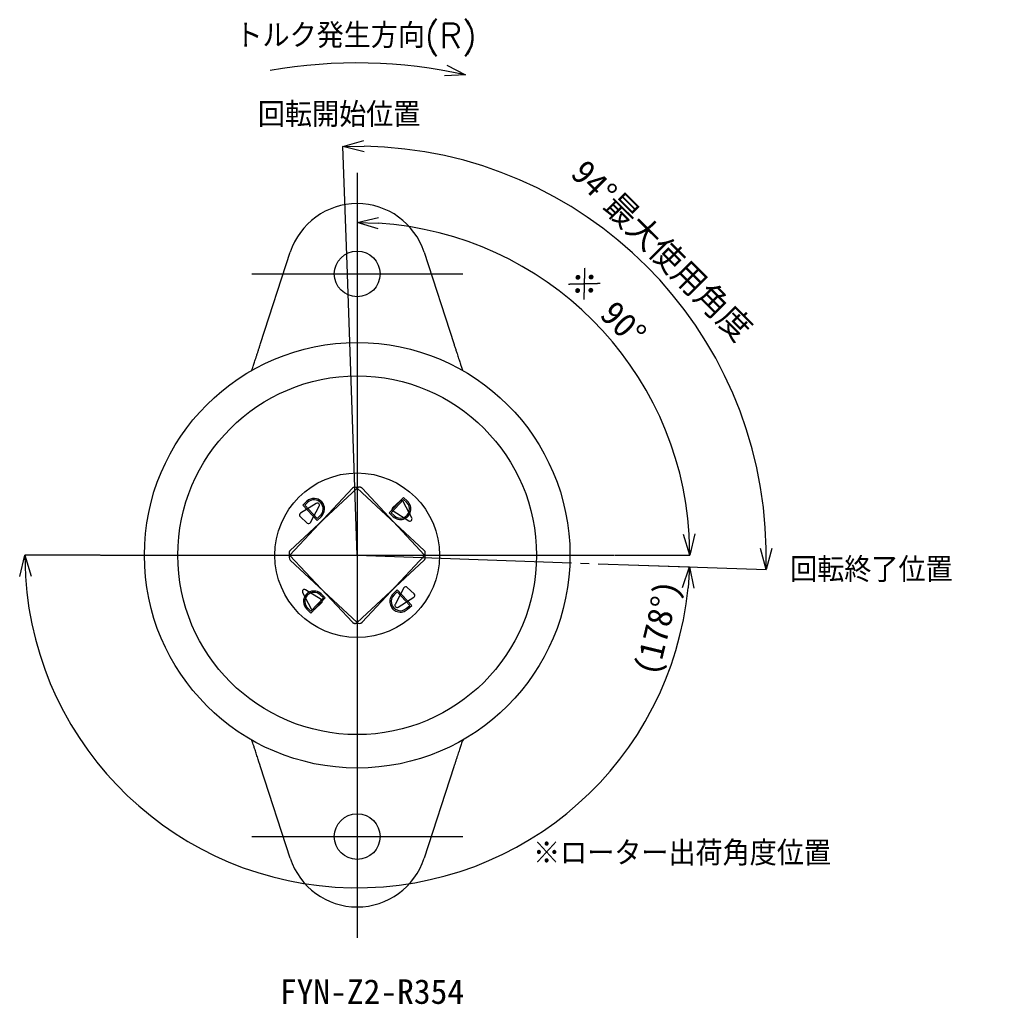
# Model space of a CAD drawing. Extents: x 42 to 326, y -44 to 264.
# Tile 1 of 12: x 42 to 180, y -44 to 96. Entities that reach past the tile are written whole.
import ezdxf

# ---------------------------------------------------------------- set-up
doc = ezdxf.new("R2010")
doc.units = 0
doc.header["$PDSIZE"] = -1
for name, pattern in [('SLD-1点鎖線_中心線_', [34.29, 30.48, -1.27, 1.27, -1.27]), ('SLD-実線', [0]), ('SLD-破線', [1.905, 1.27, -0.635])]:
    doc.linetypes.add(name, pattern=pattern)
doc.layers.get('0').update_dxf_attribs({"linetype": 'CONTINUOUS'})
doc.layers.get('Defpoints').update_dxf_attribs({"linetype": 'CONTINUOUS'})
doc.layers.add('SLD-0', color=7, linetype='SLD-実線')
doc.styles.add('SLDTEXTSTYLE0', font='txt.shx', dxfattribs={"bigfont": 'bigfont'})
doc.styles.add('SLDTEXTSTYLE1', font='txt')
doc.dimstyles.new('SLDDIMSTYLE3', dxfattribs={"dimtxt": 3.5, "dimasz": 3, "dimexe": 0, "dimexo": 0.0625, "dimgap": 0.875, "dimtad": 3, "dimdec": 4, "dimzin": 12, "dimdsep": 46, "dimtxsty": 'SLDTEXTSTYLE1', "dimblk1": 'OPEN30', "dimblk2": 'OPEN30', "dimsah": 1, "dimcen": 0.09, "dimazin": 0, "dimtfac": 1, "dimtofl": 0, "dimtmove": 0, "dimatfit": 3, "dimldrblk": 'OPEN30', "dimfxl": 1, "dimtolj": 1, "dimtzin": 12, "dimarcsym": 0})

# ---------------------------------------------------------------- blocks, each defined once
blk = doc.blocks.new('_OPEN30')
at = {"color": 0, "linetype": 'ByBlock'}
for p, q in [((-1, 0.267949), (0, 0)), ((0, 0), (-1, -0.267949)), ((0, 0), (-1, 0))]:
    blk.add_line(p, q, dxfattribs=at)
blk = doc.blocks.new('_D_16')
at = {"layer": 'Defpoints', "color": 0}
for p in [(88.6, 59.98), (140.7, 48.49), (90, 20), (90, 20), (129.98, 18.6)]:
    blk.add_point(p, dxfattribs=at)
at = {"layer": 'SLD-0', "color": 0, "lineweight": -2}
for p, q in [((88.6, 60.04), (87.97, 78.12)), ((130.04, 18.6), (148.12, 17.97))]:
    blk.add_line(p, q, dxfattribs=at)
blk.add_arc((90, 20), 58.15, 0.9561, 89.0439, dxfattribs=at)
at = {"layer": 'SLD-0', "color": 0, "lineweight": -2, "xscale": 3, "yscale": 3, "zscale": 3}
for p, rotation in [((87.97, 78.12), 180.5219529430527), ((148.12, 17.97), 269.4780470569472)]:
    blk.add_blockref('_OPEN30', p, dxfattribs=dict(at, rotation=rotation))
at = {"layer": 'SLD-0', "color": 0, "insert": (133.21, 63.21), "char_height": 3.5, "attachment_point": 5, "rotation": 315, "style": 'SLDTEXTSTYLE1'}
blk.add_mtext('\\A1;94°最大使用角度', dxfattribs=at)
blk = doc.blocks.new('_D_17')
at = {"layer": 'Defpoints', "color": 0}
for p in [(53.5, 20), (90, 20), (126.5, 20), (129.98, 18.6), (65.89, -20.66)]:
    blk.add_point(p, dxfattribs=at)
at = {"layer": 'SLD-0', "color": 0, "lineweight": -2}
for p, q in [((53.44, 20), (42.73, 20)), ((130.04, 18.6), (137.24, 18.35))]:
    blk.add_line(p, q, dxfattribs=at)
blk.add_arc((90, 20), 47.27, 183.6368, 354.3632, dxfattribs=at)
at = {"layer": 'SLD-0', "color": 0, "lineweight": -2, "xscale": 3, "yscale": 3, "zscale": 3}
for p, rotation in [((42.73, 20), 91.81839816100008), ((137.24, 18.35), 86.18160183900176)]:
    blk.add_blockref('_OPEN30', p, dxfattribs=dict(at, rotation=rotation))
at = {"layer": 'SLD-0', "color": 0, "insert": (133.12, 9.6), "char_height": 3.5, "attachment_point": 5, "rotation": 76.4338, "style": 'SLDTEXTSTYLE1'}
blk.add_mtext('\\A1;(178°)', dxfattribs=at)
blk = doc.blocks.new('_D_18')
at = {"layer": 'Defpoints', "color": 0}
for p in [(90, 73.95), (130.96, 43.65), (53.5, 20), (126.5, 20), (90, -33.65)]:
    blk.add_point(p, dxfattribs=at)
at = {"layer": 'SLD-0', "color": 0, "lineweight": -2}
blk.add_line((126.56, 20), (137.3, 20), dxfattribs=at)
blk.add_arc((90, 20), 47.3, 3.6346, 86.3654, dxfattribs=at)
at = {"layer": 'SLD-0', "color": 0, "lineweight": -2, "xscale": 3, "yscale": 3, "zscale": 3}
for p, rotation in [((90, 67.3), 178.1826867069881), ((137.3, 20), 271.8173132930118)]:
    blk.add_blockref('_OPEN30', p, dxfattribs=dict(at, rotation=rotation))
at = {"layer": 'SLD-0', "color": 0, "insert": (125.38, 55.38), "char_height": 3.5, "attachment_point": 5, "rotation": 315, "style": 'SLDTEXTSTYLE1'}
blk.add_mtext('\\A1;※ 90°', dxfattribs=at)

msp = doc.modelspace()

# ---------------------------------------------------------------- linework, layer by layer
at = {"color": 7, "linetype": 'SLD-実線'}
for p, q in [((76.26939, 50.10222), (80.48943, 63.09017)), ((99.51057, 63.09017), (103.73061, 50.10222)), ((96.05694, 27.69918), (95.06143, 26.77085)), ((97.76095, 25.29881), (96.52642, 27.62061)), ((95.10706, 26.29703), (97.33709, 24.90356)), ((82.23845, 14.70184), (83.4734, 12.37922)), ((84.89312, 13.70313), (82.66231, 15.09709)), ((83.94289, 12.30066), (84.93874, 13.22931)), ((80.48943, -23.09017), (76.26939, -10.10222)), ((103.73061, -10.10222), (99.51057, -23.09017))]:
    msp.add_line(p, q, dxfattribs=at)
at = {"color": 7, "linetype": 'SLD-1点鎖線_中心線_'}
for p, q in [((89.97981, 29.55246), (80.47221, 20.68649)), ((99.55246, 20.02019), (90.68649, 29.52779)), ((80.44754, 19.97981), (89.31351, 10.47221)), ((90.02019, 10.44754), (99.52779, 19.31351))]:
    msp.add_line(p, q, dxfattribs=at)
at = {"color": 9, "linetype": 'SLD-実線'}
for p, q in [((82.83902, 27.67921), (82.25393, 27.13362)), ((82.25393, 27.13362), (84.29993, 24.93955)), ((82.97542, 27.53294), (82.5366, 27.12374)), ((82.5366, 27.12374), (84.3098, 25.22222)), ((84.29993, 24.93955), (84.88501, 25.48515)), ((84.3098, 25.22222), (84.74861, 25.63142)), ((95.70007, 15.06045), (95.11499, 14.51485)), ((95.6902, 14.77778), (95.25139, 14.36858)), ((97.4634, 12.87626), (95.6902, 14.77778)), ((97.74607, 12.86638), (95.70007, 15.06045))]:
    msp.add_line(p, q, dxfattribs=at)
at = {"color": 9, "linetype": 'SLD-破線'}
for p, q in [((97.02458, 12.46706), (97.4634, 12.87626)), ((97.16098, 12.32079), (97.74607, 12.86638))]:
    msp.add_line(p, q, dxfattribs=at)
at = {"color": 7, "linetype": 'SLD-実線'}
for centre, radius in [((90, 60), 3.25), ((90, 20), 30.25), ((90, 20), 25.5), ((90, 20), 11.7), ((90, -20), 3.25)]:
    msp.add_circle(centre, radius, dxfattribs=at)
for centre, radius, start, end in [((90, 60), 10, 18, 162), ((95.26603, 26.55145), 0.3, 133, 238), ((96.26154, 27.47977), 0.3, 28, 133), ((97.49606, 25.15797), 0.3, 238, 28), ((82.50333, 14.84268), 0.3, 58, 208), ((84.73414, 13.44871), 0.3, 313, 58), ((83.73829, 12.52007), 0.3, 208, 313), ((90, -20), 10, 198, 342)]:
    msp.add_arc(centre, radius, start, end, dxfattribs=at)
at = {"color": 7, "linetype": 'SLD-1点鎖線_中心線_'}
for centre, start, end in [((90.32081, 29.18679), 43, 133), ((80.81321, 20.32081), 133, 223), ((99.18679, 19.67919), 313, 43), ((89.67919, 10.81321), 223, 313)]:
    msp.add_arc(centre, 0.5, start, end, dxfattribs=at)
at = {"color": 9, "linetype": 'SLD-実線'}
for centre, radius, start, end in [((83.86201, 26.58218), 1.5, 313, 133), ((83.86201, 26.58218), 1.3, 313, 133), ((96.13799, 13.41782), 1.5, 133, 313), ((96.13799, 13.41782), 1.3, 133, 313)]:
    msp.add_arc(centre, radius, start, end, dxfattribs=at)
at = {"color": 7, "linetype": 'SLD-実線'}
for points, knots in [([(75.22782, 46.89658), (75.24222, 46.94091), (75.28556, 47.07429), (75.36406, 47.31588), (75.46452, 47.62506), (75.55292, 47.89712), (75.62854, 48.12988), (75.7113, 48.38458), (75.82112, 48.72257), (75.93373, 49.06914), (76.0483, 49.42177), (76.15274, 49.74321), (76.23444, 49.99463), (76.26939, 50.10222)], [0, 0, 0, 0, 0.051772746, 0.155766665, 0.260395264, 0.365583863, 0.418354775, 0.478979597, 0.600602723, 0.722782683, 0.784074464, 0.907597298, 1, 1, 1, 1]), ([(103.73061, 50.10222), (103.75662, 50.02216), (103.83482, 49.78148), (103.93894, 49.46104), (104.042, 49.14384), (104.11863, 48.90801), (104.20829, 48.63205), (104.3101, 48.31871), (104.42202, 47.97426), (104.52935, 47.64394), (104.62305, 47.35556), (104.70434, 47.10539), (104.74954, 46.96625), (104.77218, 46.89658)], [0, 0, 0, 0, 0.068759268, 0.206717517, 0.275952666, 0.344722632, 0.413641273, 0.520773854, 0.627466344, 0.733358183, 0.838772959, 0.919265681, 1, 1, 1, 1]), ([(74.95207, 46.22133), (75.00031, 46.31922), (75.08307, 46.48717), (75.18521, 46.77607), (75.22782, 46.89658)], [0, 0, 0, 0, 0.582859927, 1, 1, 1, 1]), ([(104.77218, 46.89658), (104.84992, 46.68527), (104.93404, 46.45665), (104.98637, 46.35002), (104.99034, 46.34194)], [0, 0, 0, 0, 0.924248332, 1, 1, 1, 1]), ([(75.22782, -6.89658), (75.15008, -6.68527), (75.06596, -6.45665), (75.01363, -6.35002), (75.00966, -6.34194)], [0, 0, 0, 0, 0.924248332, 1, 1, 1, 1]), ([(76.26939, -10.10222), (76.11268, -9.6199), (75.87627, -8.89232), (75.57842, -7.97561), (75.38212, -7.37147), (75.27408, -7.03897), (75.22782, -6.89658)], [0, 0, 0, 0, 0.413107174, 0.623164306, 0.838617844, 1, 1, 1, 1]), ([(104.77218, -6.89658), (104.74318, -6.98584), (104.68484, -7.16538), (104.58739, -7.46531), (104.48378, -7.78419), (104.36972, -8.13523), (104.24585, -8.51646), (104.11252, -8.92681), (103.99847, -9.27781), (103.90573, -9.56325), (103.84151, -9.7609), (103.78306, -9.9408), (103.74809, -10.04839), (103.73061, -10.10222)], [0, 0, 0, 0, 0.102777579, 0.206719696, 0.312016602, 0.418333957, 0.538942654, 0.660557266, 0.783467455, 0.845335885, 0.907584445, 0.953769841, 1, 1, 1, 1]), ([(105.04793, -6.22133), (104.99969, -6.31922), (104.91693, -6.48717), (104.81479, -6.77607), (104.77218, -6.89658)], [0, 0, 0, 0, 0.582859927, 1, 1, 1, 1])]:
    msp.add_open_spline(points, degree=3, knots=knots, dxfattribs=at)
at = {"layer": 'SLD-0', "color": 7}
for p, q in [((102.72533, 89.66593), (105.39304, 88.28656)), ((105.39304, 88.28656), (102.39304, 88.14727)), ((105.39304, 88.28656), (104.5303, 88.47533)), ((90, 74.39104), (90, -34.39104)), ((75, 60), (105, 60)), ((90, 20), (88.60402, 59.97563)), ((96.58577, 27.94214), (94.81258, 26.04062)), ((96.58577, 27.94214), (94.81258, 26.04062)), ((97.02458, 27.53294), (96.58577, 27.94214)), ((97.02458, 27.53294), (96.58577, 27.94214)), ((94.81258, 26.04062), (95.25139, 25.63142)), ((94.81258, 26.04062), (95.25139, 25.63142)), ((53.5, 20), (126.5, 20)), ((85.18742, 13.95938), (83.41423, 12.05786)), ((75, -20), (105, -20))]:
    msp.add_line(p, q, dxfattribs=at)
at = {"layer": 'SLD-0'}
for p, q in [((89.31351, 29.52779), (80.44753, 20.02019)), ((99.52779, 20.68649), (90.02019, 29.55247)), ((96.5759, 28.22481), (94.5299, 26.03075)), ((97.16098, 27.67921), (96.5759, 28.22481)), ((84.17272, 27.37241), (81.94269, 25.97894)), ((83.36206, 24.65536), (84.59658, 26.97716)), ((81.89707, 25.50512), (82.89257, 24.57679)), ((94.5299, 26.03075), (95.11499, 25.48515)), ((90.68649, 10.47221), (99.55247, 19.97981)), ((80.47221, 19.31351), (89.97981, 10.44753)), ((98.10311, 14.49472), (97.10725, 15.42337)), ((85.18742, 13.95938), (84.74861, 14.36858)), ((85.4701, 13.96925), (84.88501, 14.51485)), ((96.63777, 15.34481), (95.40281, 13.02219)), ((95.82667, 12.62694), (98.05748, 14.0209)), ((83.4241, 11.77519), (85.4701, 13.96925)), ((82.83902, 12.32079), (83.4241, 11.77519)), ((82.97542, 12.46706), (83.41423, 12.05786))]:
    msp.add_line(p, q, dxfattribs=at)
at = {"layer": 'SLD-0', "color": 7, "linetype": 'SLD-1点鎖線_中心線_'}
msp.add_line((90, 20), (129.97563, 18.60402), dxfattribs=at)
at = {"layer": 'SLD-0', "color": 7}
for centre, radius, start, end in [((90, 20), 70, 77.2968036, 100.1691753), ((96.13799, 26.58218), 1.3, 227, 47)]:
    msp.add_arc(centre, radius, start, end, dxfattribs=at)
at = {"layer": 'SLD-0'}
for centre, radius, start, end in [((89.67919, 29.18679), 0.5, 47, 137), ((84.33169, 27.118), 0.3, 332, 122), ((96.13799, 26.58218), 1.5, 227, 47), ((82.10167, 25.72452), 0.3, 122, 227), ((83.09717, 24.7962), 0.3, 227, 332), ((80.81321, 19.67919), 0.5, 137, 227), ((99.18679, 20.32081), 0.5, 317, 47), ((96.90265, 15.20396), 0.3, 47, 152), ((83.86201, 13.41782), 1.5, 47, 227), ((83.86201, 13.41782), 1.3, 47, 227), ((97.89851, 14.27531), 0.3, 302, 47), ((95.6677, 12.88135), 0.3, 152, 302), ((90.32081, 10.81321), 0.5, 227, 317)]:
    msp.add_arc(centre, radius, start, end, dxfattribs=at)

# ---------------------------------------------------------------- texts
at = {"layer": 'SLD-0', "color": 7, "char_height": 3.5}
for s, insert, attachment_point, style in [('トルク発生方向(R)', (72.68715, 95.62191), 1, 'SLDTEXTSTYLE0'), ('※ローター出荷角度位置', (136.1786, -20.61904), 2, 'SLDTEXTSTYLE0'), ('FYN-Z2-R354', (79.00819, -40.28435), 1, 'SLDTEXTSTYLE1')]:
    msp.add_mtext(s, dxfattribs=dict(at, insert=insert, attachment_point=attachment_point, style=style))
at = {"layer": 'SLD-0', "char_height": 3.5, "attachment_point": 1, "style": 'SLDTEXTSTYLE0'}
for s, insert in [('回転開始位置', (75.88497, 84.38863)), ('回転終了位置', (151.55234, 19.69296))]:
    msp.add_mtext(s, dxfattribs=dict(at, insert=insert))

# ---------------------------------------------------------------- dimensions: what is measured, and where the dimension line sits
at = {"layer": 'SLD-0', "color": 7}
for base, line1, line2, text, picture, middle in [((140.69707, 48.48867), ((129.97563, 18.60402), (90, 20)), ((88.60402, 59.97563), (90, 20)), '<>最大使用角度', '_D_16', (131.12054, 61.12054)), ((130.9626, 43.64977), ((53.5, 20), (126.5, 20)), ((90, 73.94822), (90, -33.64585)), '※ <>', '_D_18', (123.44582, 53.44582)), ((65.88961, -20.66039), ((129.97563, 18.60402), (90, 20)), ((126.5, 20), (53.5, 20)), '(<>)', '_D_17', (135.95244, 8.91165))]:
    dim = msp.add_angular_dim_2l(base=base, line1=line1, line2=line2, text=text, dimstyle='SLDDIMSTYLE3', override={"dimadec": 0}, dxfattribs=at)
    dim.commit()
    dim.dimension.update_dxf_attribs({"geometry": picture, "text_midpoint": middle, "dimtype": 162})

doc.saveas('drawing.dxf')
